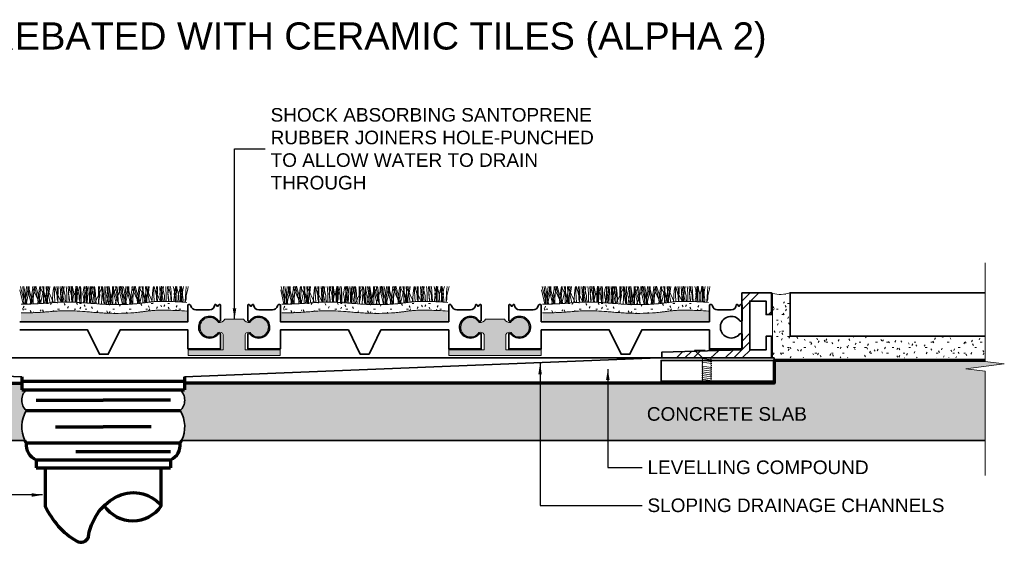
# Model space of a CAD drawing. Header units: millimetres. Extents: x -175 to 170, y -160 to 78.
# Tile 3 of 3: x -15 to 166, y -18 to 78. Entities that reach past the tile are written whole.
import ezdxf

# ---------------------------------------------------------------- set-up
doc = ezdxf.new("R2010")
doc.units = ezdxf.units.MM
for name, color, linetype, lineweight in [('FS-DETAIL', 3, 'Continuous', 35), ('FS-DETAIL-HATCH', 253, 'Continuous', 13), ('FS-DETAIL-THIN', 8, 'Continuous', 18), ('FS-DETAIL-WIDE', 4, 'Continuous', 70), ('FS-TEXT', 7, 'Continuous', 25)]:
    doc.layers.add(name, color=color, linetype=linetype, lineweight=lineweight)
doc.styles.add('Arial', font='arial.ttf', dxfattribs={"height": 2.5})
doc.dimstyles.new('Diagonal_2.5mm Arial$7', dxfattribs={"dimtxt": 2.5, "dimasz": 2, "dimexe": 2.5, "dimexo": 5, "dimgap": 1, "dimtad": 0, "dimzin": 0, "dimdsep": 46, "dimtxsty": 'Arial', "dimcen": 2, "dimdle": 4, "dimclrd": 1, "dimclre": 256, "dimclrt": 7, "dimaunit": 1, "dimadec": 0, "dimazin": 0, "dimtfac": 1, "dimtix": 1, "dimtmove": 2, "dimatfit": 3, "dimfxl": 1, "dimtvp": 1, "dimtolj": 1, "dimtzin": 0, "dimarcsym": 0})

# ---------------------------------------------------------------- blocks, each defined once
blk = doc.blocks.new('CARPET-H-PROFILE-ALPHA')
for p, q in [((0.39, 0), (-0.21, 2.61)), ((0.46, 0.96), (-0.11, 3.23)), ((0.51, 0.96), (0.31, 3.23)), ((1.12, 0), (0.39, 2.19)), ((0.61, 2.87), (0.53, 3.23)), ((1.09, 0), (0.61, 2.87)), ((0.8, 0.96), (1, 3.23)), ((0.85, 0.96), (1.43, 3.23)), ((0.92, 0), (1.53, 2.61)), ((1.25, 2.61), (1.25, 3.23)), ((1.55, 2.19), (1.25, 3.23)), ((1.85, 0.02), (1.25, 2.61)), ((1.93, 0.96), (1.35, 3.23)), ((1.53, 2.61), (1.53, 3.23)), ((2.27, 0.03), (1.55, 2.19)), ((1.66, 0.01), (2.39, 2.19)), ((1.69, 0.02), (2.16, 2.87)), ((2.11, 2.98), (2.15, 3.23)), ((3.43, 0.17), (2.11, 2.98)), ((2.16, 2.87), (2.25, 3.23)), ((2.26, 0.96), (2.46, 3.23)), ((2.39, 2.19), (2.7, 3.28)), ((3.09, 0.96), (2.51, 3.23)), ((3.01, 2.19), (2.7, 3.28)), ((3.71, 0.1), (3.01, 2.19)), ((3.13, 0.07), (3.33, 2.57)), ((3.33, 2.57), (3.46, 3.23)), ((3.43, 0.96), (3.63, 3.23)), ((3.57, 0.09), (4.15, 2.61)), ((3.58, 2.98), (3.62, 3.23)), ((4.88, 0.19), (3.58, 2.98)), ((4.55, 0.96), (3.98, 3.23)), ((4.15, 2.61), (4.15, 3.23)), ((4.22, 3.23), (4.15, 0.13)), ((4.34, 0.14), (4.79, 2.87)), ((4.8, 0.18), (4.61, 3.23)), ((4.74, 2.98), (4.78, 3.23)), ((6, 0.27), (4.74, 2.98)), ((4.79, 2.87), (4.87, 3.23)), ((4.89, 0.96), (5.09, 3.23)), ((5.09, 1.56), (5.31, 3.23)), ((5.77, 0.25), (5.95, 2.57)), ((5.95, 2.57), (6.08, 3.22)), ((6.26, 0.29), (6.08, 3.22)), ((6.2, 2.98), (6.24, 3.25)), ((7.42, 0.36), (6.2, 2.98)), ((6.35, 2.72), (6.24, 3.25)), ((6.65, 1.59), (6.35, 2.72)), ((6.63, 3.23), (6.7, 2.27)), ((6.7, 2.27), (6.81, 0.47)), ((6.84, 3.23), (6.78, 0.32)), ((7.42, 0.36), (7.24, 3.23)), ((7.29, 1.82), (7.4, 2.64)), ((7.4, 1.29), (7.29, 1.82)), ((7.4, 2.64), (7.56, 3.3)), ((7.56, 2.94), (7.56, 3.3)), ((7.56, 1.63), (7.56, 2.94)), ((7.71, 1.56), (7.94, 3.23)), ((7.81, 2.72), (7.71, 3.23)), ((8.11, 1.59), (7.81, 2.72)), ((8.34, 3.23), (8.39, 2.83)), ((8.39, 2.83), (8.46, 1.78)), ((8.88, 0.38), (8.7, 3.23)), ((8.75, 1.82), (8.86, 2.64)), ((8.86, 1.29), (8.75, 1.82)), ((8.86, 2.64), (9.01, 3.24)), ((8.98, 2.72), (8.87, 3.23)), ((9.28, 1.59), (8.98, 2.72)), ((9.25, 3.23), (9.33, 2.27)), ((9.33, 2.27), (9.44, 0.47)), ((9.61, 2.64), (9.44, 3.3)), ((9.44, 2.94), (9.44, 3.3)), ((9.44, 1.63), (9.44, 2.94)), ((9.72, 1.82), (9.61, 2.64)), ((9.61, 1.29), (9.72, 1.82)), ((9.91, 1.82), (10.03, 2.64)), ((10.03, 1.29), (9.91, 1.82)), ((10.08, 2.83), (10.01, 1.78)), ((10.03, 2.64), (10.19, 3.3)), ((10.13, 3.23), (10.08, 2.83)), ((10.19, 2.94), (10.19, 3.3)), ((10.19, 1.63), (10.19, 2.94)), ((10.31, 2.27), (10.19, 0.47)), ((10.38, 3.23), (10.31, 2.27)), ((10.44, 2.72), (10.34, 3.23)), ((10.36, 1.59), (10.66, 2.72)), ((10.74, 1.59), (10.44, 2.72)), ((10.66, 2.72), (10.76, 3.23)), ((10.91, 2.94), (10.91, 3.23)), ((10.91, 1.63), (10.91, 2.94)), ((10.96, 3.23), (11.01, 2.83)), ((11.01, 2.83), (11.09, 1.78)), ((11.38, 1.82), (11.49, 2.64)), ((11.49, 1.29), (11.38, 1.82)), ((11.49, 2.64), (11.64, 3.24)), ((11.77, 2.27), (11.66, 0.47)), ((11.92, 1.56), (11.7, 3.23)), ((11.84, 3.23), (11.77, 2.27)), ((12.23, 2.64), (12.07, 3.3)), ((12.07, 2.94), (12.07, 3.3)), ((12.07, 1.63), (12.07, 2.94)), ((12.21, 0.18), (12.39, 3.23)), ((12.35, 1.82), (12.23, 2.64)), ((12.23, 1.29), (12.35, 1.82)), ((12.71, 2.83), (12.63, 1.78)), ((12.76, 3.23), (12.71, 2.83)), ((12.79, 3.23), (12.86, 0.13)), ((12.93, 2.27), (12.82, 0.47)), ((13, 3.23), (12.93, 2.27)), ((12.98, 1.59), (13.28, 2.72)), ((13.38, 1.56), (13.16, 3.23)), ((13.28, 2.72), (13.39, 3.23)), ((13.53, 2.94), (13.53, 3.23)), ((13.53, 1.63), (13.53, 2.94)), ((13.68, 2.57), (13.55, 3.23)), ((13.58, 0.17), (14.9, 2.98)), ((13.88, 0.05), (13.68, 2.57)), ((14.26, 3.23), (14.32, 0.13)), ((14.4, 2.27), (14.28, 0.47)), ((14.54, 1.56), (14.32, 3.23)), ((14.47, 3.23), (14.4, 2.27)), ((14.84, 2.87), (14.76, 3.23)), ((14.82, 0.02), (15.02, 3.22)), ((15.33, -0.04), (14.84, 2.87)), ((14.9, 2.98), (14.86, 3.23)), ((15.15, 2.57), (15.02, 3.22)), ((15.35, -0.04), (15.15, 2.57)), ((15.42, 3.23), (15.48, 0.13)), ((15.48, 2.61), (15.48, 3.23)), ((16.11, -0.07), (15.48, 2.61)), ((16.01, 1.56), (15.79, 3.23)), ((16.21, 0.96), (16.01, 3.23)), ((16.31, 2.57), (16.18, 3.23)), ((16.21, 0.17), (17.52, 2.98)), ((16.31, 2.87), (16.23, 3.23)), ((16.8, -0.06), (16.31, 2.87)), ((16.52, -0.09), (16.31, 2.57)), ((16.55, 0.96), (17.12, 3.23)), ((16.88, 3.23), (16.95, 0.13)), ((16.95, 2.61), (16.95, 3.23)), ((17.24, 2.19), (16.95, 3.23)), ((17.58, -0.1), (16.95, 2.61)), ((18.01, -0.1), (17.24, 2.19)), ((17.32, -0.1), (18.08, 2.19)), ((17.47, 2.87), (17.39, 3.23)), ((17.96, -0.06), (17.47, 2.87)), ((17.52, 2.98), (17.48, 3.23)), ((17.77, 2.57), (17.64, 3.23)), ((17.98, -0.1), (17.77, 2.57)), ((18.08, 2.19), (18.4, 3.28)), ((18.11, 2.61), (18.11, 3.23)), ((18.73, -0.09), (18.11, 2.61)), ((18.78, 0.96), (18.21, 3.23)), ((18.71, 2.19), (18.4, 3.28)), ((18.83, 0.96), (18.63, 3.23)), ((19.46, -0.06), (18.71, 2.19)), ((18.93, 2.87), (18.85, 3.23)), ((19.42, -0.06), (18.93, 2.87)), ((19.12, 0.96), (19.32, 3.23)), ((19.17, 0.96), (19.75, 3.23)), ((19.22, -0.07), (19.85, 2.61)), ((19.57, 2.61), (19.57, 3.23)), ((19.87, 2.19), (19.57, 3.23)), ((20.18, -0.02), (19.57, 2.61)), ((20.25, 0.96), (19.67, 3.23)), ((19.85, 2.61), (19.85, 3.23)), ((20.6, 0.01), (19.87, 2.19)), ((19.97, -0.04), (20.71, 2.19)), ((20, -0.03), (20.48, 2.87)), ((20.43, 2.98), (20.47, 3.23)), ((21.74, 0.17), (20.43, 2.98)), ((20.48, 2.87), (20.57, 3.23)), ((20.58, 0.96), (20.78, 3.23)), ((20.71, 2.19), (21.02, 3.28)), ((21.41, 0.96), (20.83, 3.23)), ((21.33, 2.19), (21.02, 3.28)), ((22.01, 0.15), (21.33, 2.19)), ((21.45, 0.08), (21.65, 2.57)), ((21.65, 2.57), (21.78, 3.23)), ((21.74, 0.96), (21.95, 3.23)), ((21.9, 2.98), (21.94, 3.23)), ((21.9, 0.14), (22.47, 2.61)), ((23.15, 0.29), (21.92, 2.93)), ((22.87, 0.96), (22.29, 3.23)), ((22.47, 2.61), (22.47, 3.23)), ((22.53, 3.23), (22.47, 0.2)), ((22.67, 0.23), (23.11, 2.87)), ((23.12, 0.29), (22.93, 3.23)), ((23.06, 2.98), (23.1, 3.23)), ((24.26, 0.4), (23.06, 2.98)), ((23.11, 2.87), (23.19, 3.23)), ((23.21, 0.96), (23.41, 3.23)), ((23.41, 1.56), (23.63, 3.23)), ((24.1, 0.39), (24.27, 2.57)), ((24.27, 2.57), (24.4, 3.22)), ((24.57, 0.43), (24.4, 3.22)), ((24.52, 2.98), (24.56, 3.25)), ((25.69, 0.47), (24.52, 2.98)), ((24.67, 2.72), (24.56, 3.25)), ((24.97, 1.59), (24.67, 2.72)), ((24.95, 3.23), (25.02, 2.27)), ((25.02, 2.27), (25.13, 0.47)), ((25.16, 3.23), (25.1, 0.47)), ((25.73, 0.47), (25.56, 3.23)), ((25.61, 1.82), (25.72, 2.64)), ((25.72, 1.29), (25.61, 1.82)), ((25.72, 2.64), (25.88, 3.3)), ((25.88, 2.94), (25.88, 3.3)), ((25.88, 1.63), (25.88, 2.94)), ((26.03, 1.56), (26.25, 3.23)), ((26.13, 2.72), (26.03, 3.23)), ((26.43, 1.59), (26.13, 2.72)), ((26.66, 3.23), (26.71, 2.83)), ((26.71, 2.83), (26.78, 1.78)), ((27.19, 0.48), (27.02, 3.23)), ((27.07, 1.82), (27.18, 2.64)), ((27.18, 1.29), (27.07, 1.82)), ((27.18, 2.64), (27.33, 3.24)), ((27.29, 2.72), (27.19, 3.23)), ((27.59, 1.59), (27.29, 2.72)), ((27.57, 3.23), (27.65, 2.27)), ((27.65, 2.27), (27.76, 0.47)), ((28.22, 2.64), (28.07, 3.24)), ((28.33, 1.82), (28.22, 2.64)), ((28.22, 1.29), (28.33, 1.82)), ((28.23, 1.82), (28.34, 2.64)), ((28.34, 1.29), (28.23, 1.82)), ((28.34, 2.64), (28.51, 3.3)), ((28.51, 2.94), (28.51, 3.3)), ((28.51, 1.63), (28.51, 2.94)), ((28.69, 2.83), (28.62, 1.78)), ((28.76, 2.72), (28.66, 3.23)), ((28.74, 3.23), (28.69, 2.83)), ((29.06, 1.59), (28.76, 2.72)), ((28.97, 1.59), (29.27, 2.72)), ((29.27, 2.72), (29.37, 3.23)), ((29.28, 3.23), (29.33, 2.83)), ((29.33, 2.83), (29.41, 1.78)), ((29.52, 2.94), (29.52, 3.3)), ((29.68, 2.64), (29.52, 3.3)), ((29.52, 1.63), (29.52, 2.94)), ((29.79, 1.82), (29.68, 2.64)), ((29.68, 1.29), (29.79, 1.82)), ((29.7, 1.82), (29.81, 2.64)), ((29.81, 1.29), (29.7, 1.82)), ((29.81, 2.64), (29.96, 3.24)), ((30.38, 2.27), (30.27, 0.47)), ((30.45, 3.23), (30.38, 2.27)), ((30.43, 1.59), (30.73, 2.72)), ((30.73, 2.72), (30.83, 3.23)), ((0.55, 0), (0.46, 0.96)), ((0.51, 0), (0.51, 0.96)), ((0.77, 0), (0.85, 0.96)), ((0.8, 0), (0.8, 0.96)), ((2.01, 0.02), (1.93, 0.96)), ((2.26, 0.03), (2.26, 0.96)), ((3.17, 0.07), (3.09, 0.96)), ((3.43, 0.08), (3.43, 0.96)), ((3.43, 0.08), (3.43, 0.17)), ((4.62, 0.17), (4.55, 0.96)), ((4.89, 0.19), (4.89, 0.96)), ((5.36, 0.22), (5.09, 1.56)), ((6.65, 0.92), (6.65, 1.59)), ((6.82, 0.33), (6.65, 0.92)), ((6.81, 0.47), (6.8, 0.33)), ((7.48, 0.77), (7.4, 1.29)), ((7.44, 0.36), (7.48, 0.77)), ((7.64, 0.37), (7.56, 1.63)), ((7.96, 0.37), (7.71, 1.56)), ((8.11, 0.92), (8.11, 1.59)), ((8.27, 0.38), (8.11, 0.92)), ((8.46, 1.78), (8.46, 0.58)), ((8.46, 0.58), (8.47, 0.38)), ((8.94, 0.77), (8.86, 1.29)), ((8.9, 0.37), (8.94, 0.77)), ((9.28, 0.92), (9.28, 1.59)), ((9.43, 0.37), (9.28, 0.92)), ((9.37, 0.37), (9.44, 1.63)), ((9.44, 0.47), (9.43, 0.37)), ((9.53, 0.77), (9.61, 1.29)), ((9.57, 0.36), (9.53, 0.77)), ((10.01, 0.58), (10, 0.34)), ((10.01, 1.78), (10.01, 0.58)), ((10.1, 0.77), (10.03, 1.29)), ((10.06, 0.34), (10.1, 0.77)), ((10.27, 0.33), (10.19, 1.63)), ((10.19, 0.33), (10.36, 0.92)), ((10.19, 0.47), (10.2, 0.33)), ((10.36, 0.92), (10.36, 1.59)), ((10.74, 0.92), (10.74, 1.59)), ((10.92, 0.28), (10.74, 0.92)), ((10.83, 0.29), (10.91, 1.63)), ((11.09, 1.78), (11.09, 0.58)), ((11.09, 0.58), (11.1, 0.27)), ((11.56, 0.77), (11.49, 1.29)), ((11.52, 0.24), (11.56, 0.77)), ((11.65, 0.23), (11.92, 1.56)), ((11.66, 0.47), (11.67, 0.22)), ((11.98, 0.2), (12.07, 1.63)), ((12.16, 0.77), (12.23, 1.29)), ((12.21, 0.18), (12.16, 0.77)), ((12.63, 0.58), (12.62, 0.15)), ((12.63, 1.78), (12.63, 0.58)), ((12.76, 0.13), (12.98, 0.92)), ((12.82, 0.47), (12.84, 0.13)), ((12.98, 0.92), (12.98, 1.59)), ((13.09, 0.11), (13.38, 1.56)), ((13.44, 0.08), (13.53, 1.63)), ((13.58, 0.07), (13.58, 0.17)), ((14.23, 0.02), (14.54, 1.56)), ((14.28, 0.47), (14.31, 0.02)), ((14.32, 0.13), (14.32, 0.02)), ((14.81, -0.01), (14.82, 0.02)), ((15.48, 0.13), (15.48, -0.05)), ((15.68, -0.06), (16.01, 1.56)), ((16.21, -0.08), (16.21, 0.96)), ((16.21, -0.08), (16.21, 0.17)), ((16.45, -0.08), (16.55, 0.96)), ((16.95, 0.13), (16.94, -0.1)), ((18.87, -0.09), (18.78, 0.96)), ((18.83, -0.09), (18.83, 0.96)), ((19.08, -0.08), (19.17, 0.96)), ((19.12, -0.08), (19.12, 0.96)), ((20.33, -0.01), (20.25, 0.96)), ((20.58, 0.01), (20.58, 0.96)), ((21.48, 0.09), (21.41, 0.96)), ((21.74, 0.12), (21.74, 0.96)), ((21.74, 0.12), (21.74, 0.17)), ((22.93, 0.27), (22.87, 0.96)), ((23.21, 0.3), (23.21, 0.96)), ((23.65, 0.36), (23.41, 1.56)), ((24.97, 0.92), (24.97, 1.59)), ((25.1, 0.47), (24.97, 0.92)), ((25.79, 0.77), (25.72, 1.29)), ((25.77, 0.47), (25.79, 0.77)), ((25.95, 0.47), (25.88, 1.63)), ((26.26, 0.47), (26.03, 1.56)), ((26.43, 0.92), (26.43, 1.59)), ((26.56, 0.47), (26.43, 0.92)), ((26.78, 1.78), (26.78, 0.58)), ((26.78, 0.58), (26.79, 0.47)), ((27.26, 0.77), (27.18, 1.29)), ((27.23, 0.48), (27.26, 0.77)), ((27.59, 0.92), (27.59, 1.59)), ((27.73, 0.46), (27.59, 0.92)), ((27.76, 0.47), (27.76, 0.45)), ((28.14, 0.77), (28.22, 1.29)), ((28.17, 0.43), (28.14, 0.77)), ((28.42, 0.77), (28.34, 1.29)), ((28.39, 0.42), (28.42, 0.77)), ((28.58, 0.41), (28.51, 1.63)), ((28.62, 0.58), (28.61, 0.41)), ((28.62, 1.78), (28.62, 0.58)), ((28.82, 0.4), (28.97, 0.92)), ((28.97, 0.92), (28.97, 1.59)), ((29.06, 0.92), (29.06, 1.59)), ((29.21, 0.38), (29.06, 0.92)), ((29.41, 1.78), (29.41, 0.58)), ((29.41, 0.58), (29.41, 0.37)), ((29.44, 0.37), (29.52, 1.63)), ((29.61, 0.77), (29.68, 1.29)), ((29.64, 0.36), (29.61, 0.77)), ((29.88, 0.77), (29.81, 1.29)), ((29.84, 0.35), (29.88, 0.77)), ((30.26, 0.33), (30.43, 0.92)), ((30.27, 0.47), (30.28, 0.33)), ((30.43, 0.92), (30.43, 1.59)), ((16.79, -0.1), (16.8, -0.06)), ((17.95, -0.11), (17.96, -0.06))]:
    blk.add_line(p, q)
blk = doc.blocks.new('SCREW_DETAIL6')
for p, q in [((3359.44, 1426.56), (3361.19, 1427.24)), ((3359.52, 1426.92), (3359.59, 1426.62)), ((3359.52, 1426.22), (3361.27, 1426.9)), ((3359.6, 1425.88), (3361.35, 1426.56)), ((3361.01, 1427.27), (3361.03, 1427.18)), ((3359.76, 1425.2), (3361.51, 1425.87)), ((3359.84, 1424.86), (3361.59, 1425.53)), ((3359.92, 1424.51), (3361.67, 1425.19)), ((3360, 1424.17), (3361.75, 1424.85)), ((3360.08, 1423.83), (3361.83, 1424.51)), ((3360.16, 1423.49), (3361.91, 1424.17)), ((3360.24, 1423.15), (3361.99, 1423.82)), ((3360.32, 1422.81), (3362.07, 1423.48)), ((3360.41, 1422.47), (3362.15, 1423.14))]:
    blk.add_line(p, q)
at = {"flags": 128}
for points in [[(3359.65, 1428.46), (3357.7, 1428), (3357.96, 1427.85)], [(3360.2, 1428.59), (3362.16, 1429.05), (3362.1, 1428.96)], [(3362.1, 1428.96), (3361, 1427.31), (3361.01, 1427.27)], [(3357.96, 1427.85), (3359.51, 1426.96), (3359.52, 1426.92)]]:
    blk.add_lwpolyline(points, dxfattribs=at)
for centre, start, end in [((3359.46, 1426.39), 289.2481, 97.9909), ((3361.24, 1427.07), 108.5789, 277.3217), ((3361.32, 1426.73), 108.5789, 277.3217), ((3361.4, 1426.39), 108.5789, 277.3217), ((3359.54, 1426.05), 289.2481, 97.9909), ((3359.62, 1425.71), 289.2481, 97.9909), ((3359.7, 1425.36), 289.2481, 97.9909), ((3359.78, 1425.02), 289.2481, 97.9909), ((3359.87, 1424.68), 289.2481, 97.9909), ((3359.95, 1424.34), 289.2481, 97.9909), ((3361.48, 1426.05), 108.5789, 277.3217), ((3361.56, 1425.71), 108.5789, 277.3217), ((3361.64, 1425.36), 108.5789, 277.3217), ((3361.73, 1425.02), 108.5789, 277.3217), ((3361.81, 1424.68), 108.5789, 277.3217), ((3361.89, 1424.34), 108.5789, 277.3217), ((3360.03, 1424), 289.2481, 97.9909), ((3360.11, 1423.66), 289.2481, 97.9909), ((3360.19, 1423.32), 289.2481, 97.9909), ((3360.27, 1422.97), 289.2481, 97.9909), ((3360.35, 1422.63), 289.2481, 97.9909), ((3361.97, 1424), 108.5789, 277.3217), ((3362.05, 1423.66), 108.5789, 277.3217), ((3362.13, 1423.32), 108.5789, 277.3217), ((3362.21, 1422.97), 108.5789, 271.946), ((3360.43, 1422.29), 58.4639, 97.9909)]:
    blk.add_arc(centre, 0.176, start, end)

msp = doc.modelspace()

# ---------------------------------------------------------------- hatches: boundary and pattern name
at = {"layer": 'FS-DETAIL-HATCH'}
h = msp.add_hatch(dxfattribs=at)
h.set_pattern_fill('FP_3', color=256, style=0, pattern_type=2)
h.set_pattern_definition([(45, (-1518.8235, -3298.658), (-4.490128, 4.490128), []), (45, (-1517.2365, -3298.658), (9e-16, 8.980256), []), (45, (-1520.4105, -3298.658), (9e-16, 8.980256), [])])
h.paths.add_polyline_path([(123.158, 15.662), (102.958, 15.662), (102.958, 16.736), (117.658, 17.18), (117.658, 27.662), (123.158, 27.662), (123.158, 23.662), (122.158, 23.662), (122.158, 26.162), (119.158, 26.162), (119.158, 17.162), (122.158, 17.162), (122.158, 19.662), (123.158, 19.662)], flags=0)
h = msp.add_hatch(dxfattribs=at)
h.set_pattern_fill('FP_3', color=256, style=0, pattern_type=2)
h.set_pattern_definition([(0, (-1518.8235, -3298.6579), (4.064, 1.016), [0.335, -2.713, 0.335, -2.713, -16.256]), (0, (-1518.8235, -3298.6579), (4.064, 1.016), [-6.096, 0.335, -5.761, 0.335, -2.713, -7.112]), (0, (-1518.8235, -3298.6579), (4.064, 1.016), [-15.24, 0.335, -1.697, 0.335, -4.745]), (120, (-1517.2995, -3298.1499), (-2.9118818, 3.01152724), [0.335, -2.713, 0.335, -2.713, -16.256]), (120, (-1517.2995, -3298.1499), (-2.9118818, 3.01152724), [-6.096, 0.335, -5.761, 0.335, -2.713, -7.112]), (120, (-1517.2995, -3298.1499), (-2.9118818, 3.01152724), [-15.24, 0.335, -1.697, 0.335, -4.745]), (240, (-1516.7915, -3296.1179), (-1.1521182, -4.02752724), [0.335, -2.713, 0.335, -2.713, -16.256]), (240, (-1516.7915, -3296.1179), (-1.1521182, -4.02752724), [-6.096, 0.335, -5.761, 0.335, -2.713, -7.112]), (240, (-1516.7915, -3296.1179), (-1.1521182, -4.02752724), [-15.24, 0.335, -1.697, 0.335, -4.745])])
h.paths.add_polyline_path([(162.506, 15.678), (123.346, 15.678), (123.346, 27.598), (124.417, 27.395), (125.506, 27.423), (126.564, 27.682), (126.564, 19.662), (162.506, 19.662), (162.506, 16.567)], flags=0)
h = msp.add_hatch(dxfattribs=at)
h.set_pattern_fill('FP_4', color=256, style=0, pattern_type=2)
h.set_pattern_definition([(0, (-1422.6931, -3298.6579), (4.064, 1.016), [0.335, -2.713, 0.335, -2.713, -16.256]), (0, (-1422.6931, -3298.6579), (4.064, 1.016), [-6.096, 0.335, -5.761, 0.335, -2.713, -7.112]), (0, (-1422.6931, -3298.6579), (4.064, 1.016), [-15.24, 0.335, -1.697, 0.335, -4.745]), (120, (-1421.1691, -3298.1499), (-2.9118818, 3.01152724), [0.335, -2.713, 0.335, -2.713, -16.256]), (120, (-1421.1691, -3298.1499), (-2.9118818, 3.01152724), [-6.096, 0.335, -5.761, 0.335, -2.713, -7.112]), (120, (-1421.1691, -3298.1499), (-2.9118818, 3.01152724), [-15.24, 0.335, -1.697, 0.335, -4.745]), (240, (-1420.6611, -3296.1179), (-1.1521182, -4.02752724), [0.335, -2.713, 0.335, -2.713, -16.256]), (240, (-1420.6611, -3296.1179), (-1.1521182, -4.02752724), [-6.096, 0.335, -5.761, 0.335, -2.713, -7.112]), (240, (-1420.6611, -3296.1179), (-1.1521182, -4.02752724), [-15.24, 0.335, -1.697, 0.335, -4.745])])
h.paths.add_polyline_path([(2.766, 23.886), (3.924, 23.91), (5.072, 23.969), (6.201, 24.064), (7.301, 24.194), (8.437, 24.345), (9.925, 24.458), (12.227, 24.463), (15.43, 24.306), (15.43, 25.909), (12.133, 26.071), (9.925, 26.062), (8.437, 25.948), (7.301, 25.797), (6.201, 25.668), (5.072, 25.573), (3.924, 25.513), (2.766, 25.489), (1.607, 25.499), (0.46, 25.539), (-0.664, 25.6), (-2.8, 25.762), (-4.788, 25.915), (-5.742, 25.961), (-6.701, 25.977), (-7.709, 25.956), (-8.81, 25.895), (-11.325, 25.699), (-12.667, 25.627), (-13.985, 25.599), (-15.159, 25.595), (-15.159, 23.991), (-13.985, 23.995), (-12.667, 24.023), (-11.325, 24.096), (-8.81, 24.292), (-7.709, 24.353), (-6.701, 24.373), (-5.742, 24.358), (-4.788, 24.311), (-2.8, 24.158), (-0.664, 23.996), (0.46, 23.935), (1.607, 23.896)], flags=0)
h = msp.add_hatch(dxfattribs=at)
h.set_pattern_fill('FP_4', color=256, style=0, pattern_type=2)
h.set_pattern_definition([(0, (-1374.6278, -3298.6579), (4.064, 1.016), [0.335, -2.713, 0.335, -2.713, -16.256]), (0, (-1374.6278, -3298.6579), (4.064, 1.016), [-6.096, 0.335, -5.761, 0.335, -2.713, -7.112]), (0, (-1374.6278, -3298.6579), (4.064, 1.016), [-15.24, 0.335, -1.697, 0.335, -4.745]), (120, (-1373.1038, -3298.1499), (-2.9118818, 3.01152724), [0.335, -2.713, 0.335, -2.713, -16.256]), (120, (-1373.1038, -3298.1499), (-2.9118818, 3.01152724), [-6.096, 0.335, -5.761, 0.335, -2.713, -7.112]), (120, (-1373.1038, -3298.1499), (-2.9118818, 3.01152724), [-15.24, 0.335, -1.697, 0.335, -4.745]), (240, (-1372.5958, -3296.1179), (-1.1521182, -4.02752724), [0.335, -2.713, 0.335, -2.713, -16.256]), (240, (-1372.5958, -3296.1179), (-1.1521182, -4.02752724), [-6.096, 0.335, -5.761, 0.335, -2.713, -7.112]), (240, (-1372.5958, -3296.1179), (-1.1521182, -4.02752724), [-15.24, 0.335, -1.697, 0.335, -4.745])])
h.paths.add_polyline_path([(50.831, 23.886), (51.989, 23.91), (53.138, 23.969), (54.267, 24.064), (55.366, 24.194), (56.502, 24.345), (57.99, 24.458), (60.292, 24.463), (63.495, 24.306), (63.495, 25.909), (60.198, 26.071), (57.99, 26.062), (56.502, 25.948), (55.366, 25.797), (54.267, 25.668), (53.138, 25.573), (51.989, 25.513), (50.831, 25.489), (49.672, 25.499), (48.525, 25.539), (47.401, 25.6), (45.265, 25.762), (43.278, 25.915), (42.323, 25.961), (41.364, 25.977), (40.356, 25.956), (39.255, 25.895), (36.74, 25.699), (35.398, 25.627), (34.08, 25.599), (32.906, 25.595), (32.906, 23.991), (34.08, 23.995), (35.398, 24.023), (36.74, 24.096), (39.255, 24.292), (40.356, 24.353), (41.364, 24.373), (42.323, 24.358), (43.278, 24.311), (45.265, 24.158), (47.401, 23.996), (48.525, 23.935), (49.672, 23.896)], flags=0)
h = msp.add_hatch(dxfattribs=at)
h.set_pattern_fill('FP_4', color=256, style=0, pattern_type=2)
h.set_pattern_definition([(0, (-1326.5626, -3298.6579), (4.064, 1.016), [0.335, -2.713, 0.335, -2.713, -16.256]), (0, (-1326.5626, -3298.6579), (4.064, 1.016), [-6.096, 0.335, -5.761, 0.335, -2.713, -7.112]), (0, (-1326.5626, -3298.6579), (4.064, 1.016), [-15.24, 0.335, -1.697, 0.335, -4.745]), (120, (-1325.0386, -3298.1499), (-2.9118818, 3.01152724), [0.335, -2.713, 0.335, -2.713, -16.256]), (120, (-1325.0386, -3298.1499), (-2.9118818, 3.01152724), [-6.096, 0.335, -5.761, 0.335, -2.713, -7.112]), (120, (-1325.0386, -3298.1499), (-2.9118818, 3.01152724), [-15.24, 0.335, -1.697, 0.335, -4.745]), (240, (-1324.5306, -3296.1179), (-1.1521182, -4.02752724), [0.335, -2.713, 0.335, -2.713, -16.256]), (240, (-1324.5306, -3296.1179), (-1.1521182, -4.02752724), [-6.096, 0.335, -5.761, 0.335, -2.713, -7.112]), (240, (-1324.5306, -3296.1179), (-1.1521182, -4.02752724), [-15.24, 0.335, -1.697, 0.335, -4.745])])
h.paths.add_polyline_path([(98.896, 23.886), (100.055, 23.91), (101.203, 23.969), (102.332, 24.064), (103.432, 24.194), (104.567, 24.345), (106.055, 24.458), (108.357, 24.463), (111.56, 24.306), (111.56, 25.909), (108.263, 26.071), (106.055, 26.062), (104.567, 25.948), (103.432, 25.797), (102.332, 25.668), (101.203, 25.573), (100.055, 25.513), (98.896, 25.489), (97.737, 25.499), (96.59, 25.539), (95.466, 25.6), (93.33, 25.762), (91.343, 25.915), (90.388, 25.961), (89.429, 25.977), (88.422, 25.956), (87.321, 25.895), (84.805, 25.699), (83.463, 25.627), (82.145, 25.599), (80.971, 25.595), (80.971, 23.991), (82.145, 23.995), (83.463, 24.023), (84.805, 24.096), (87.321, 24.292), (88.422, 24.353), (89.429, 24.373), (90.388, 24.358), (91.343, 24.311), (93.33, 24.158), (95.466, 23.996), (96.59, 23.935), (97.737, 23.896)], flags=0)
for points in [[(7.301, 22.413), (15.43, 22.413), (15.43, 24.306), (13.245, 24.413), (9.333, 24.413), (8.437, 24.345), (7.301, 24.194), (6.201, 24.064), (5.072, 23.969), (3.924, 23.91), (2.766, 23.886), (1.607, 23.896), (0.46, 23.935), (-0.664, 23.996), (-2.8, 24.158), (-4.788, 24.311), (-5.742, 24.358), (-6.701, 24.373), (-7.709, 24.353), (-8.81, 24.292), (-11.325, 24.096), (-12.667, 24.023), (-13.985, 23.995), (-15.159, 23.991), (-15.159, 22.413), (6.201, 22.413)], [(55.366, 22.413), (63.495, 22.413), (63.495, 24.306), (61.31, 24.413), (57.398, 24.413), (56.502, 24.345), (55.366, 24.194), (54.267, 24.064), (53.138, 23.969), (51.989, 23.91), (50.831, 23.886), (49.672, 23.896), (48.525, 23.935), (47.401, 23.996), (45.265, 24.158), (43.278, 24.311), (42.323, 24.358), (41.364, 24.373), (40.356, 24.353), (39.255, 24.292), (36.74, 24.096), (35.398, 24.023), (34.08, 23.995), (32.906, 23.991), (32.906, 22.413), (54.267, 22.413)], [(103.432, 22.413), (111.56, 22.413), (111.56, 24.306), (109.375, 24.413), (105.463, 24.413), (104.567, 24.345), (103.432, 24.194), (102.332, 24.064), (101.203, 23.969), (100.055, 23.91), (98.896, 23.886), (97.737, 23.896), (96.59, 23.935), (95.466, 23.996), (93.33, 24.158), (91.343, 24.311), (90.388, 24.358), (89.429, 24.373), (88.422, 24.353), (87.321, 24.292), (84.805, 24.096), (83.463, 24.023), (82.145, 23.995), (80.971, 23.991), (80.971, 22.413), (102.332, 22.413)], [(15.622, 16.145), (32.63, 16.145), (32.63, 17.145), (26.126, 17.145), (26.126, 19.968), (26.228, 20.132), (26.366, 20.267), (26.533, 20.364), (26.718, 20.417), (26.911, 20.425), (27.1, 20.385), (27.382, 20.038), (27.742, 19.771), (28.156, 19.601), (28.6, 19.539), (29.045, 19.588), (29.464, 19.745), (29.831, 20.002), (30.123, 20.341), (30.323, 20.742), (30.417, 21.179), (30.401, 21.627), (30.274, 22.056), (30.045, 22.441), (29.728, 22.758), (29.343, 22.986), (28.913, 23.112), (28.466, 23.128), (28.028, 23.033), (27.628, 22.833), (27.289, 22.54), (27.033, 22.172), (26.753, 22.18), (26.482, 22.254), (26.237, 22.39), (26.03, 22.58), (25.874, 22.813), (22.378, 22.813), (22.222, 22.58), (22.015, 22.39), (21.769, 22.254), (21.499, 22.18), (21.218, 22.172), (20.963, 22.54), (20.624, 22.833), (20.224, 23.033), (19.786, 23.128), (19.338, 23.112), (18.909, 22.986), (18.524, 22.758), (18.207, 22.441), (17.978, 22.056), (17.851, 21.627), (17.834, 21.179), (17.929, 20.742), (18.128, 20.341), (18.421, 20.002), (18.788, 19.745), (19.207, 19.588), (19.652, 19.539), (20.096, 19.601), (20.51, 19.771), (20.87, 20.038), (21.152, 20.385), (21.341, 20.425), (21.534, 20.417), (21.719, 20.364), (21.886, 20.267), (22.024, 20.132), (22.126, 19.968), (22.126, 17.145), (15.622, 17.145)], [(72.191, 16.145), (80.695, 16.145), (80.695, 17.145), (74.191, 17.145), (74.191, 19.968), (74.293, 20.132), (74.431, 20.267), (74.598, 20.364), (74.784, 20.417), (74.976, 20.425), (75.165, 20.385), (75.448, 20.038), (75.807, 19.771), (76.221, 19.601), (76.665, 19.539), (77.11, 19.588), (77.529, 19.745), (77.896, 20.002), (78.189, 20.341), (78.388, 20.742), (78.483, 21.179), (78.466, 21.627), (78.339, 22.056), (78.11, 22.441), (77.793, 22.758), (77.408, 22.986), (76.979, 23.112), (76.531, 23.128), (76.094, 23.033), (75.693, 22.833), (75.354, 22.54), (75.099, 22.172), (74.818, 22.18), (74.548, 22.254), (74.302, 22.39), (74.096, 22.58), (73.94, 22.813), (70.443, 22.813), (70.287, 22.58), (70.08, 22.39), (69.835, 22.254), (69.564, 22.18), (69.284, 22.172), (69.028, 22.54), (68.689, 22.833), (68.289, 23.033), (67.851, 23.128), (67.404, 23.112), (66.974, 22.986), (66.589, 22.758), (66.272, 22.441), (66.043, 22.056), (65.916, 21.627), (65.9, 21.179), (65.994, 20.742), (66.194, 20.341), (66.486, 20.002), (66.853, 19.745), (67.272, 19.588), (67.717, 19.539), (68.161, 19.601), (68.575, 19.771), (68.935, 20.038), (69.217, 20.385), (69.406, 20.425), (69.599, 20.417), (69.784, 20.364), (69.951, 20.267), (70.089, 20.132), (70.191, 19.968), (70.191, 17.145), (63.687, 17.145), (63.687, 16.145), (68.478, 16.145)]]:
    msp.add_hatch(color=256, dxfattribs=at).paths.add_polyline_path(points, flags=0)
h = msp.add_hatch(dxfattribs=at)
h.set_pattern_fill('FP_3', color=256, style=0, pattern_type=2)
h.set_pattern_definition([(50, (-1519.0457, -3298.658), (7.174375, -0.628683), [0.75, -8.25]), (100.45, (-1518.446, -3298.711), (5.785598, 6.893719), [0.64, -7.01]), (46.18, (-1519.046, -3296.658), (10.672662, -1.655812), [1.125, -12.375]), (96.64, (-1518.156, -3296.798), (9.346212, 9.742055), [0.956, -10.517]), (351.184, (-1519.046, -3296.658), (9.346443, 9.74164), [0.9, -9.9]), (21, (-1518.0457, -3297.158), (5.969341, -4.026198), [0.75, -8.25]), (326, (-1518.046, -3297.158), (2.432792, 7.2513), [0.6, -6.6]), (71.451, (-1517.549, -3297.493), (8.402601, 3.225564), [0.637, -7.011]), (37.5, (-1519.0457, -3298.6579), (0.1215986, 3.3289385), [0.025, -6.52, 0.025, -6.7, -6.65]), (37.5, (-1519.0457, -3298.6579), (0.1215986, 3.3289385), [-13.27, 0.025, -6.625]), (7.5, (-1519.0457, -3298.658), (2.6306954, 3.944117), [0.025, -3.82, 0.025, -6.37, -2.55]), (7.5, (-1519.0457, -3298.658), (2.6306954, 3.944117), [-10.24, 0.025, -2.525]), (327.5, (-1521.2757, -3298.658), (5.337887, -0.2253338), [0.025, -2.5, 0.025, -7.8, -10.375]), (327.5, (-1521.2757, -3298.658), (5.337887, -0.2253338), [-10.35, 0.025, -10.35]), (317.5, (-1522.2757, -3298.658), (5.831567, 1.00132), [0.025, -3.25, 0.025, -5.18, -7.375]), (317.5, (-1522.2757, -3298.658), (5.831567, 1.00132), [-8.48, 0.025, -7.35])])
h.paths.add_polyline_path([(-14.434, 0.453), (-14.897, 1.813), (-15.011, 3.245), (-14.77, 4.662), (-14.189, 5.975), (-14.581, 6.441), (-14.855, 6.985), (-14.996, 7.578), (-14.996, 8.187), (-14.855, 8.779), (-14.581, 9.323), (-14.189, 9.789), (-15, 9.789), (-15, 11.039), (-123.689, 11.039), (-123.689, 15.224), (-162.506, 15.224), (-162.506, 15.043), (-158.951, 14.591), (-166.062, 13.688), (-162.506, 13.236), (-162.506, 0.453)])
h.paths.add_polyline_path([(162.506, 15.043), (162.506, 15.224), (123.404, 15.224), (123.404, 11.039), (15, 11.039), (15, 9.789), (14.189, 9.789), (14.581, 9.323), (14.855, 8.779), (14.996, 8.187), (14.996, 7.578), (14.855, 6.985), (14.581, 6.441), (14.189, 5.975), (14.77, 4.662), (15.011, 3.245), (14.897, 1.813), (14.434, 0.453), (162.506, 0.453), (162.506, 13.236), (158.951, 13.688), (166.062, 14.591)])

# ---------------------------------------------------------------- linework, layer by layer
at = {"layer": 'FS-DETAIL'}
for p, q in [((102.958, 15.678), (-102.958, 15.678)), ((-102.333, 15.678), (-15, 12.184)), ((102.333, 15.678), (15, 12.184))]:
    msp.add_line(p, q, dxfattribs=at)
at = {"layer": 'FS-DETAIL', "lineweight": 70}
for p, q in [((-15, 12.184), (-15, 9.789)), ((15, 11.352), (-15, 11.352)), ((15, 12.184), (15, 9.789)), ((-15, 9.789), (15, 9.789)), ((-14.189, 5.975), (14.189, 5.975)), ((-14.189, 0), (14.189, 0)), ((-12.396, -3.105), (12.396, -3.105)), ((-12.396, -3.105), (-12.396, -4.56)), ((12.396, -3.105), (12.396, -4.56)), ((-12.396, -4.56), (12.396, -4.56))]:
    msp.add_line(p, q, dxfattribs=at)
at = {"layer": 'FS-DETAIL'}
for points in [[(117.658, 27.662), (123.158, 27.662), (123.158, 23.662), (122.158, 23.662), (122.158, 26.162), (119.158, 26.162), (119.158, 17.162), (122.158, 17.162), (122.158, 19.662), (123.158, 19.662), (123.158, 15.662), (102.958, 15.662), (102.958, 16.736), (117.658, 17.18)], [(123.505, 15.224), (102.818, 15.224), (102.818, 11.362), (123.505, 11.362)]]:
    msp.add_lwpolyline(points, close=True, dxfattribs=at)
for points in [[(162.506, 27.672), (126.59, 27.672), (126.59, 19.662), (162.506, 19.662)], [(123.158, 15.678), (123.627, 15.678), (123.627, 15.224)]]:
    msp.add_lwpolyline(points, dxfattribs=at)
at = {"layer": 'FS-DETAIL', "flags": 128}
msp.add_lwpolyline([(-15.407, 22.337), (15.593, 22.337), (15.593, 25.44, -0.6495569), (16.144, 25.252, 0.3507355), (17.082, 24.537), (19.593, 24.537, 0.4118059), (20.539, 25.434, -0.667183), (20.801, 25.443), (21.026, 25.167), (21.271, 25.437, -0.609352), (21.593, 25.437), (21.593, 22.537, -0.5370451), (21.2, 22.528, 2.6436192), (20.974, 19.89, -0.3215119), (21.593, 20.137), (21.593, 17.337), (15.593, 17.337), (15.593, 20.837), (3.111, 20.837), (0.924, 16.337), (-0.702, 16.337), (-2.889, 20.837), (-15.407, 20.837)], format="xyb", dxfattribs=at)
for points in [[(32.659, 25.44), (32.659, 22.337), (63.659, 22.337), (63.659, 25.44, -0.6495569), (64.209, 25.252, 0.3507355), (65.147, 24.537), (67.659, 24.537, 0.4118059), (68.604, 25.434, -0.667183), (68.867, 25.443), (69.092, 25.167), (69.336, 25.437, -0.609352), (69.659, 25.437), (69.659, 22.537, -0.5370451), (69.265, 22.528, 2.6436192), (69.04, 19.89, -0.3215119), (69.659, 20.137), (69.659, 17.337), (63.659, 17.337), (63.659, 20.837), (51.176, 20.837), (48.989, 16.337), (47.363, 16.337), (45.176, 20.837), (32.659, 20.837), (32.659, 17.337), (26.659, 17.337), (26.659, 20.137, -0.3215119), (27.277, 19.89, 2.6436192), (27.052, 22.528, -0.5370451), (26.659, 22.537), (26.659, 25.437, -0.609352), (26.981, 25.437), (27.226, 25.167), (27.451, 25.443, -0.667183), (27.713, 25.434, 0.4118059), (28.659, 24.537), (31.17, 24.537, 0.3507355), (32.108, 25.252, -0.6495569)], [(80.724, 25.44), (80.724, 22.337), (111.724, 22.337), (111.724, 25.44, -0.6495569), (112.274, 25.252, 0.3507355), (113.212, 24.537), (115.724, 24.537, 0.4118059), (116.669, 25.434, -0.667183), (116.932, 25.443), (117.157, 25.167), (117.402, 25.437, -0.609352), (117.724, 25.437), (117.724, 22.537, -0.5370451), (117.33, 22.528, 2.6436192), (117.105, 19.89, -0.3215119), (117.724, 20.137), (117.724, 17.337), (111.724, 17.337), (111.724, 20.837), (99.242, 20.837), (97.054, 16.337), (95.429, 16.337), (93.242, 20.837), (80.724, 20.837), (80.724, 17.337), (74.724, 17.337), (74.724, 20.137, -0.3215119), (75.343, 19.89, 2.6436192), (75.117, 22.528, -0.5370451), (74.724, 22.537), (74.724, 25.437, -0.609352), (75.046, 25.437), (75.291, 25.167), (75.516, 25.443, -0.667183), (75.779, 25.434, 0.4118059), (76.724, 24.537), (79.235, 24.537, 0.3507355), (80.173, 25.252, -0.6495569)]]:
    msp.add_lwpolyline(points, format="xyb", close=True, dxfattribs=at)
at = {"layer": 'FS-DETAIL', "lineweight": 70}
msp.add_lwpolyline([(-10.701, -4.56), (-10.701, -11.647, 0.1524589), (-4.898, -18.092, 0.4733706), (-2.73, -17.303, -0.2315982), (2.163, -10.049, -0.3631857), (10.701, -11.554), (10.701, -4.56)], format="xyb", dxfattribs=at)
at = {"layer": 'FS-DETAIL'}
for centre, radius, start, end in [((-12.396, 7.882), 2.617, 133.22804, 226.77196), ((12.396, 7.882), 2.617, 313.22804, 46.77196), ((-9.212, 2.988), 5.805, 149.02185, 205.88893), ((9.212, 2.988), 5.805, 334.11107, 30.97815)]:
    msp.add_arc(centre, radius, start, end, dxfattribs=at)
at = {"layer": 'FS-DETAIL', "lineweight": 70}
for centre, radius, start, end in [((-9.212, 2.988), 5.805, 206.04088, 210.97815), ((-11.171, -0.327), 3.036, 173.81013, 246.18987), ((11.171, -0.327), 3.036, 293.81013, 6.18987), ((9.212, 2.988), 5.805, 329.02185, 333.95912), ((5.437, -7.945), 6.382, 214.43896, 325.56104)]:
    msp.add_arc(centre, radius, start, end, dxfattribs=at)
at = {"layer": 'FS-DETAIL-THIN', "lineweight": 70}
for p, q in [((-12.396, 7.882), (0, 7.882)), ((12.396, 7.882), (0, 7.882)), ((-8.825, 2.947), (0, 2.947)), ((8.825, 2.947), (0, 2.947)), ((12.396, -1.641), (-5.074, -1.641))]:
    msp.add_line(p, q, dxfattribs=at)
at = {"layer": 'FS-DETAIL-THIN'}
msp.add_lwpolyline([(162.506, -6), (162.506, 13.236), (158.951, 13.688), (166.062, 14.591), (162.506, 15.043), (162.506, 33.202)], dxfattribs=at)
msp.add_lwpolyline([(126.564, 27.682, -0.1620508), (123.346, 27.598), (123.346, 15.678)], format="xyb", dxfattribs=at)
for points in [[(25.874, 22.813, 0.306695), (27.033, 22.172, -3.7564264), (27.1, 20.385, 0.3836815), (26.126, 19.968), (26.126, 17.145), (32.63, 17.145), (32.63, 16.145), (24.126, 16.145), (15.622, 16.145), (15.622, 17.145), (22.126, 17.145), (22.126, 19.968, 0.3836815), (21.152, 20.385, -3.7564264), (21.218, 22.172, 0.306695), (22.378, 22.813), (24.126, 22.813)], [(73.94, 22.813, 0.306695), (75.099, 22.172, -3.7564264), (75.165, 20.385, 0.3836815), (74.191, 19.968), (74.191, 17.145), (80.695, 17.145), (80.695, 16.145), (72.191, 16.145), (63.687, 16.145), (63.687, 17.145), (70.191, 17.145), (70.191, 19.968, 0.3836815), (69.217, 20.385, -3.7564264), (69.284, 22.172, 0.306695), (70.443, 22.813), (72.191, 22.813)]]:
    msp.add_lwpolyline(points, format="xyb", close=True, dxfattribs=at)
for points, knots in [([(15.43, 25.909), (14.149, 25.992), (12.485, 26.076), (11.075, 26.088), (10.395, 26.076), (9.917, 26.063), (9.484, 26.043), (9.108, 26.014), (8.822, 25.987), (8.601, 25.965), (8.436, 25.948), (8.17, 25.92), (7.887, 25.88), (7.575, 25.834), (7.302, 25.797), (7.023, 25.763), (6.66, 25.717), (6.021, 25.646), (4.697, 25.535), (1.994, 25.437), (-0.715, 25.588), (-2.806, 25.762), (-3.814, 25.847), (-4.792, 25.919), (-5.742, 25.967), (-6.693, 25.982), (-7.693, 25.963), (-8.788, 25.902), (-9.808, 25.817), (-10.665, 25.747), (-11.543, 25.681), (-12.667, 25.618), (-14.016, 25.596), (-14.792, 25.592), (-15.159, 25.595)], [0, 0, 0, 0, 0.0416667, 0.0625, 0.0729167, 0.0833333, 0.09375, 0.1041667, 0.1145833, 0.1197917, 0.125, 0.1302083, 0.1458333, 0.15625, 0.1666667, 0.1770833, 0.1875, 0.2083333, 0.25, 0.3333333, 0.5, 0.5416667, 0.5833333, 0.625, 0.6666667, 0.7083333, 0.75, 0.7916667, 0.8333333, 0.8541667, 0.875, 0.9166667, 0.9583333, 1, 1, 1, 1]), ([(63.495, 25.909), (62.214, 25.992), (60.55, 26.076), (59.14, 26.088), (58.46, 26.076), (57.982, 26.063), (57.549, 26.043), (57.174, 26.014), (56.887, 25.987), (56.666, 25.965), (56.501, 25.948), (56.235, 25.92), (55.953, 25.88), (55.641, 25.834), (55.367, 25.797), (55.088, 25.763), (54.726, 25.717), (54.086, 25.646), (52.762, 25.535), (50.059, 25.437), (47.35, 25.588), (45.259, 25.762), (44.251, 25.847), (43.273, 25.919), (42.323, 25.967), (41.372, 25.982), (40.372, 25.963), (39.277, 25.902), (38.257, 25.817), (37.4, 25.747), (36.523, 25.681), (35.398, 25.618), (34.049, 25.596), (33.273, 25.592), (32.906, 25.595)], [0, 0, 0, 0, 0.0416667, 0.0625, 0.0729167, 0.0833333, 0.09375, 0.1041667, 0.1145833, 0.1197917, 0.125, 0.1302083, 0.1458333, 0.15625, 0.1666667, 0.1770833, 0.1875, 0.2083333, 0.25, 0.3333333, 0.5, 0.5416667, 0.5833333, 0.625, 0.6666667, 0.7083333, 0.75, 0.7916667, 0.8333333, 0.8541667, 0.875, 0.9166667, 0.9583333, 1, 1, 1, 1]), ([(111.56, 25.909), (110.28, 25.992), (108.615, 26.076), (107.205, 26.088), (106.525, 26.076), (106.047, 26.063), (105.615, 26.043), (105.239, 26.014), (104.952, 25.987), (104.732, 25.965), (104.567, 25.948), (104.3, 25.92), (104.018, 25.88), (103.706, 25.834), (103.433, 25.797), (103.154, 25.763), (102.791, 25.717), (102.151, 25.646), (100.827, 25.535), (98.124, 25.437), (95.415, 25.588), (93.324, 25.762), (92.316, 25.847), (91.338, 25.919), (90.388, 25.967), (89.437, 25.982), (88.438, 25.963), (87.342, 25.902), (86.322, 25.817), (85.465, 25.747), (84.588, 25.681), (83.463, 25.618), (82.114, 25.596), (81.339, 25.592), (80.971, 25.595)], [0, 0, 0, 0, 0.0416667, 0.0625, 0.0729167, 0.0833333, 0.09375, 0.1041667, 0.1145833, 0.1197917, 0.125, 0.1302083, 0.1458333, 0.15625, 0.1666667, 0.1770833, 0.1875, 0.2083333, 0.25, 0.3333333, 0.5, 0.5416667, 0.5833333, 0.625, 0.6666667, 0.7083333, 0.75, 0.7916667, 0.8333333, 0.8541667, 0.875, 0.9166667, 0.9583333, 1, 1, 1, 1]), ([(-15.159, 23.991), (-14.792, 23.988), (-14.016, 23.993), (-12.667, 24.014), (-11.543, 24.078), (-10.665, 24.144), (-9.808, 24.214), (-8.788, 24.299), (-7.327, 24.38), (-5.744, 24.379), (-4.152, 24.272), (-2.806, 24.159), (-1.761, 24.072), (-0.67, 23.994), (0.456, 23.931), (1.605, 23.891), (3.153, 23.876), (4.697, 23.932), (6.021, 24.042), (6.66, 24.114), (7.023, 24.159), (7.302, 24.193), (7.575, 24.231), (7.843, 24.27), (8.122, 24.31), (8.381, 24.339), (8.601, 24.361), (8.822, 24.384), (9.109, 24.411), (9.484, 24.44), (9.917, 24.459), (10.395, 24.473), (11.075, 24.485), (12.485, 24.472), (14.149, 24.388), (15.43, 24.306)], [0, 0, 0, 0, 0.0416667, 0.0833333, 0.125, 0.1458333, 0.1666667, 0.2083333, 0.25, 0.3333333, 0.4166667, 0.4583333, 0.5, 0.5416667, 0.5833333, 0.625, 0.6666667, 0.75, 0.7916667, 0.8125, 0.8229167, 0.8333333, 0.84375, 0.8541667, 0.8645833, 0.875, 0.8802083, 0.8854167, 0.8958333, 0.90625, 0.9166667, 0.9270833, 0.9375, 0.9583333, 1, 1, 1, 1]), ([(32.906, 23.991), (33.273, 23.988), (34.049, 23.993), (35.398, 24.014), (36.523, 24.078), (37.4, 24.144), (38.257, 24.214), (39.277, 24.299), (40.738, 24.38), (42.321, 24.379), (43.914, 24.272), (45.259, 24.159), (46.305, 24.072), (47.395, 23.994), (48.521, 23.931), (49.67, 23.891), (51.218, 23.876), (52.762, 23.932), (54.086, 24.042), (54.726, 24.114), (55.088, 24.159), (55.367, 24.193), (55.641, 24.231), (55.908, 24.27), (56.188, 24.31), (56.446, 24.339), (56.666, 24.361), (56.887, 24.384), (57.174, 24.411), (57.549, 24.44), (57.982, 24.459), (58.46, 24.473), (59.14, 24.485), (60.55, 24.472), (62.214, 24.388), (63.495, 24.306)], [0, 0, 0, 0, 0.0416667, 0.0833333, 0.125, 0.1458333, 0.1666667, 0.2083333, 0.25, 0.3333333, 0.4166667, 0.4583333, 0.5, 0.5416667, 0.5833333, 0.625, 0.6666667, 0.75, 0.7916667, 0.8125, 0.8229167, 0.8333333, 0.84375, 0.8541667, 0.8645833, 0.875, 0.8802083, 0.8854167, 0.8958333, 0.90625, 0.9166667, 0.9270833, 0.9375, 0.9583333, 1, 1, 1, 1]), ([(80.971, 23.991), (81.339, 23.988), (82.114, 23.993), (83.463, 24.014), (84.588, 24.078), (85.465, 24.144), (86.322, 24.214), (87.342, 24.299), (88.803, 24.38), (90.386, 24.379), (91.979, 24.272), (93.324, 24.159), (94.37, 24.072), (95.461, 23.994), (96.587, 23.931), (97.736, 23.891), (99.283, 23.876), (100.827, 23.932), (102.151, 24.042), (102.791, 24.114), (103.154, 24.159), (103.433, 24.193), (103.706, 24.231), (103.973, 24.27), (104.253, 24.31), (104.511, 24.339), (104.732, 24.361), (104.952, 24.384), (105.239, 24.411), (105.615, 24.44), (106.047, 24.459), (106.525, 24.473), (107.205, 24.485), (108.615, 24.472), (110.28, 24.388), (111.56, 24.306)], [0, 0, 0, 0, 0.0416667, 0.0833333, 0.125, 0.1458333, 0.1666667, 0.2083333, 0.25, 0.3333333, 0.4166667, 0.4583333, 0.5, 0.5416667, 0.5833333, 0.625, 0.6666667, 0.75, 0.7916667, 0.8125, 0.8229167, 0.8333333, 0.84375, 0.8541667, 0.8645833, 0.875, 0.8802083, 0.8854167, 0.8958333, 0.90625, 0.9166667, 0.9270833, 0.9375, 0.9583333, 1, 1, 1, 1])]:
    msp.add_open_spline(points, degree=3, knots=knots, dxfattribs=at)
at = {"layer": 'FS-DETAIL-WIDE', "lineweight": 35}
for p, q in [((-162.506, 0.453), (-14.434, 0.453)), ((14.434, 0.453), (162.506, 0.453))]:
    msp.add_line(p, q, dxfattribs=at)
at = {"layer": 'FS-DETAIL-WIDE', "lineweight": 70}
for points in [[(-162.506, 15.224), (-123.627, 15.224), (-123.627, 11.039), (-15, 11.039)], [(162.506, 15.224), (123.627, 15.224), (123.627, 11.039), (15, 11.039)]]:
    msp.add_lwpolyline(points, dxfattribs=at)

# ---------------------------------------------------------------- block references
at = {"layer": 'FS-DETAIL-HATCH'}
for p in [(-15.159, 25.595), (32.906, 25.595), (80.971, 25.595)]:
    msp.add_blockref('CARPET-H-PROFILE-ALPHA', p, dxfattribs=at)
at = {"layer": 'FS-DETAIL-THIN', "extrusion": (0, 0, -1), "zscale": -1, "rotation": 346.7623762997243}
msp.add_blockref('SCREW_DETAIL6', (-3709.002, -604.044), dxfattribs=at)

# ---------------------------------------------------------------- texts
at = {"color": 50, "insert": (86.719, 25.722), "char_height": 2.5, "attachment_point": 7, "style": 'Arial'}
msp.add_mtext('\\A1;', dxfattribs=at)
at = {"layer": 'FS-TEXT', "insert": (-124.572, 74.249), "char_height": 5, "width": 253.44099, "attachment_point": 4, "line_spacing_factor": 0.938532, "style": 'Arial', "bg_fill": 3, "box_fill_scale": 1.25, "bg_fill_color": 0, "bg_fill_transparency": 0}
msp.add_mtext('{\\C7;DETAIL 7: DRAINED MATWELL REBATED WITH CERAMIC TILES (ALPHA 2)}', dxfattribs=at)
at = {"layer": 'FS-TEXT', "char_height": 2.5, "attachment_point": 4, "style": 'Arial'}
for s, insert in [('SHOCK ABSORBING SANTOPRENE\\PRUBBER JOINERS HOLE-PUNCHED\\PTO ALLOW WATER TO DRAIN \\PTHROUGH', (30.845, 54.198)), ('CONCRETE SLAB', (100.184, 5.333)), ('LEVELLING COMPOUND', (100.305, -4.493)), ('SLOPING DRAINAGE CHANNELS', (100.305, -11.498))]:
    msp.add_mtext(s, dxfattribs=dict(at, insert=insert))

# ---------------------------------------------------------------- leaders
at = {"layer": 'FS-TEXT', "annotation_type": 0, "has_hookline": 1}
for points, hookline_direction, text_width in [([(24.188, 22.813), (24.188, 54.198), (29.845, 54.198)], 0, 59.115), ([(80.509, 14.656), (80.509, -11.498), (99.305, -11.498)], 0, 54.389), ([(92.994, 13.584), (92.994, -4.493), (99.305, -4.493)], 0, 40.314), ([(-11.198, -9.579), (-29.824, -9.579)], 1, 45.343)]:
    msp.add_leader(points, dimstyle='Diagonal_2.5mm Arial$7', override={"dimscale": 0}, dxfattribs=dict(at, hookline_direction=hookline_direction, text_width=text_width))

doc.saveas('drawing.dxf')
